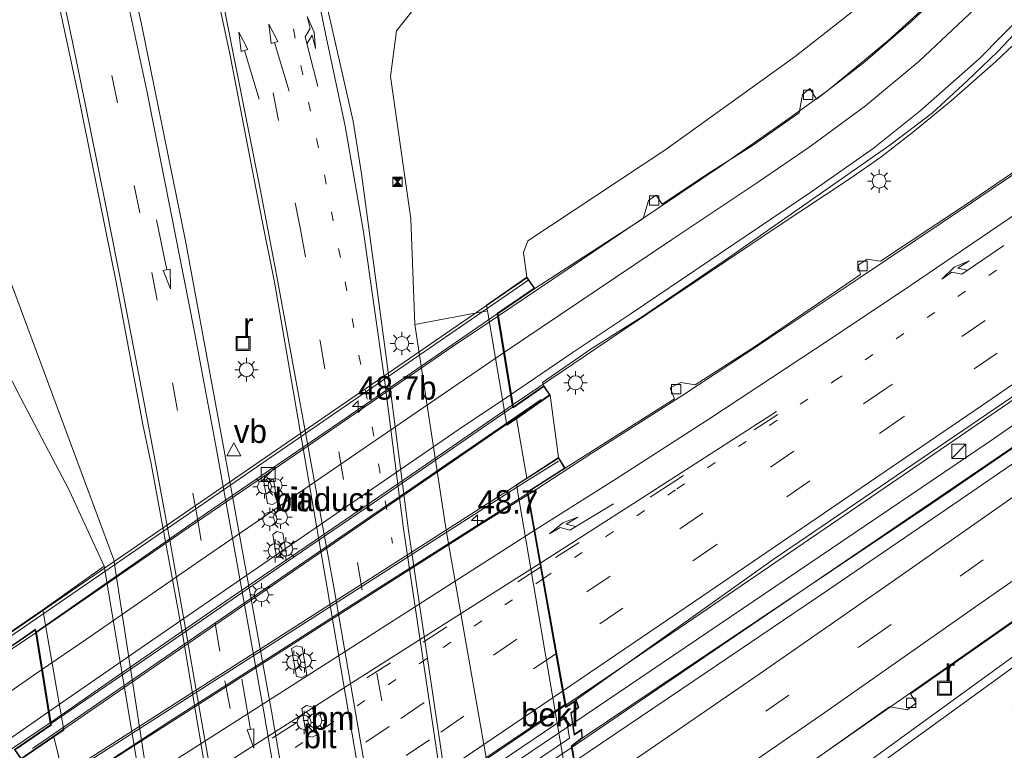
# Model space of a CAD drawing. Header units: millimetres. Extents: x 82463 to 85160, y 450000 to 452470.
# Tile 60 of 98: x 83837 to 83943, y 451161 to 451239. Entities that reach past the tile are written whole.
import ezdxf
from ezdxf.enums import TextEntityAlignment as Align

# ---------------------------------------------------------------- set-up
doc = ezdxf.new("R2010")
doc.units = ezdxf.units.MM
doc.linetypes.add('13strp', pattern=[4, 1, -3])
doc.linetypes.add('39strp', pattern=[12, 3, -9])
for name, color, linetype, lineweight in [('af-b1-rasterhekwerk', 8, 'hekwerk', 18), ('as-b1-kilometr', 13, 'Continuous', 18), ('gr-b1-geleiderail', 213, 'geleiderail', 18), ('gr-bs-geleiderail', 213, 'geleiderail', 18), ('gw-bs-kruinlijn', 93, 'Continuous', 18), ('gw-bs-teenlijn', 93, 'Continuous', 18), ('kw-b6-viaduct', 173, 'Continuous', 18), ('mk-b1-13streep 0.45', 8, '13strp', 18), ('mk-b1-39streep 0.15', 8, '39strp', 18), ('mk-b1-streep 0.15', 8, 'Continuous', 18), ('mk-b5-verdrijfstrp', 8, 'Continuous', 18), ('mk-bs-13streep 0.45', 8, '13strp', 18), ('mk-bs-39streep 0.15', 8, '39strp', 18), ('mk-bs-pijlrd750', 8, 'Continuous', 18), ('mk-bs-pijlre750', 8, 'Continuous', 18), ('mk-bs-streep 0.15', 8, 'Continuous', 18), ('og-b1-terreinafscheiding', 253, 'Continuous', 18), ('og-b5-bekleding', 253, 'Continuous', 18), ('og-b6-inrichtingselement', 253, 'Continuous', 18), ('og-bs-inrichtingselement', 253, 'Continuous', 18), ('og-bs-maaiveld', 253, 'Continuous', 18), ('og-bs-terreinafscheiding', 253, 'Continuous', 18), ('vh-b6-verh_soort', 8, 'Continuous', 18), ('wh-bs-duiker', 8, 'duiker', 18), ('wh-bs-kolk', 8, 'Continuous', 18), ('wh-bs-put', 8, 'Continuous', 18), ('wm-b1-lichtmast', 8, 'Continuous', 18), ('wm-b1-lijnverlich', 8, 'lijnverlich', 18), ('wm-bs-lichtmast', 8, 'Continuous', 18), ('wm-bs-lijnverlich', 8, 'lijnverlich', 18), ('wm-bs-verkeersbord', 8, 'Continuous', 18)]:
    doc.layers.add(name, color=color, linetype=linetype, lineweight=lineweight)
doc.layers.add('og-b1-voegovergang', color=10, linetype='Continuous')
doc.styles.add('rtw_iso', font='iso-rtw.shx')
doc.linetypes.add('duiker', pattern='A,0,-2,[15,RTW.shx,S=1,R=0,X=0,Y=0],-2', length=4)
doc.linetypes.add('geleiderail', pattern='A,2,-1,[175,RTW.shx,S=0.5,R=0,X=0,Y=0],-1', length=4)
doc.linetypes.add('hekwerk', pattern='A,7,-1.5,[1,RTW.shx,S=0.75,R=0,X=0,Y=0],-1.5', length=10)
doc.linetypes.add('lijnverlich', pattern='A,0,-5,[22,RTW.shx,S=1,R=0,X=-0.625,Y=0],2.5,-0.5,[3,RTW.shx,S=0.5,R=0,X=0,Y=0],-0.5,2.5,[22,RTW.shx,S=1,R=180,X=0.625,Y=0],-5', length=16)

# ---------------------------------------------------------------- blocks, each defined once
blk = doc.blocks.new('kolk')
blk.add_lwpolyline([(-0.5, -0.5), (0.5, -0.5), (0.5, 0.5), (-0.5, 0.5)], close=True)
blk = doc.blocks.new('put')
for p, q in [((0.75, 0.75), (-0.75, 0.75)), ((-0.75, 0.75), (-0.75, -0.75)), ((0.75, -0.75), (0.75, 0.75)), ((-0.75, -0.75), (0.75, -0.75))]:
    blk.add_line(p, q)
blk.add_lwpolyline([(-0.625, 0.625), (0.625, 0.625), (0.625, -0.625), (-0.625, -0.625)], close=True)
blk = doc.blocks.new('dtbattr')
at = {"style": 'rtw_iso'}
blk.add_attdef('TAG', (0.59, 0.87), '', height=2.5, dxfattribs=at)
blk = doc.blocks.new('verkeersbord')
for p, q in [((0, 0.75), (-0.75, -0.625)), ((0.75, -0.625), (0, 0.75)), ((-0.75, -0.625), (0.75, -0.625))]:
    blk.add_line(p, q)
blk = doc.blocks.new('camera')
h = blk.add_hatch(color=256)
h.paths.add_polyline_path([(0.5, 0.5), (-0.5, 0.5), (0, 0)])
h.paths.add_polyline_path([(0, 0), (-0.5, -0.5), (0.5, -0.5)])
for p, q in [((-0.5, 0.5), (0.5, -0.5)), ((0.5, 0.5), (-0.5, -0.5))]:
    blk.add_line(p, q)
blk.add_lwpolyline([(-0.5, 0.5), (0.5, 0.5), (0.5, -0.5), (-0.5, -0.5)], close=True)
blk = doc.blocks.new('dtbattr-r')
at = {"style": 'rtw_iso'}
blk.add_attdef('TAG', text='', height=2.5, dxfattribs=at).set_placement((0, 0), align=Align.MIDDLE_CENTER)
blk = doc.blocks.new('pijlr')
for p, q in [((0, 0, 0.1), (5.45, 0, 0.1)), ((5.45, -0.75, 0.1), (4.7, 0, 0.1)), ((6.2, -0.75, 0.1), (5.45, 0, 0.1)), ((4, -0.75, 0.1), (5.45, -0.75, 0.1)), ((5.7, -1.05, 0.1), (4, -0.75, 0.1)), ((7.5, -0.75, 0.1), (5.7, -1.05, 0.1)), ((7.5, -0.75, 0.1), (6.2, -0.75, 0.1))]:
    blk.add_line(p, q)
blk = doc.blocks.new('pijl')
for p, q in [((0, 0, 0.1), (5.45, 0, 0.1)), ((7.5, 0, 0.1), (5.45, 0.375, 0.1)), ((5.45, 0.375, 0.1), (5.45, -0.375, 0.1)), ((5.45, -0.375, 0.1), (7.5, 0, 0.1))]:
    blk.add_line(p, q)
blk = doc.blocks.new('dtbattr-l')
at = {"style": 'rtw_iso'}
blk.add_attdef('TAG', (0, 0), '', height=2.5, dxfattribs=at)
blk = doc.blocks.new('kast')
blk.add_line((-0.75, -0.75), (0.75, 0.75))
blk.add_lwpolyline([(-0.75, 0.75), (0.75, 0.75), (0.75, -0.75), (-0.75, -0.75)], close=True)
blk = doc.blocks.new('lantaarnpaal')
for p, q in [((0, 0.75), (0, 1.25)), ((-0.75, 0), (-1.25, 0)), ((-0.88, 0.88), (-0.53, 0.53)), ((0.53, 0.53), (0.88, 0.88)), ((0.75, 0), (1.25, 0)), ((-0.53, -0.53), (-0.88, -0.88)), ((0, -0.75), (0, -1.25)), ((0.53, -0.53), (0.88, -0.88))]:
    blk.add_line(p, q)
blk.add_circle((0, 0), 0.75)
blk = doc.blocks.new('hecto')
for p, q in [((0, 0.625), (-0.625, 0)), ((0, -0.625), (0, 0.625)), ((-0.625, 0), (0.625, 0)), ((0.625, 0), (0, -0.625))]:
    blk.add_line(p, q)

msp = doc.modelspace()

# ---------------------------------------------------------------- linework, layer by layer
at = {"layer": 'af-b1-rasterhekwerk'}
for points in [[(83835.14, 451172.509, 3.056), (83891.816, 451211.423, 3.15)], [(83893.12, 451198.64, 3.962), (83890.521, 451196.885, 3.398), (83879.984, 451189.628, 3.379), (83857.091, 451173.95, 3.319), (83838.745, 451161.358, 3.705)], [(83894.98, 451192.059, 3.509), (83891.39, 451189.81, 2.974), (83842.312, 451158.421, 3.077), (83841.885, 451158.198, 3.64), (83838.555, 451156.112, 3.64)]]:
    msp.add_polyline3d(points, dxfattribs=at)
at = {"layer": 'gr-b1-geleiderail'}
for points in [[(83839.096, 451173.701, 3.589), (83855.386, 451184.932, 3.435), (83862.88, 451190.04, 3.449), (83883.616, 451204.276, 3.822), (83888.559, 451207.587, 3.831)], [(83890.121, 451198.103, 4.097), (83879.843, 451191.036, 4.022), (83868.893, 451183.549, 3.999), (83859.865, 451177.434, 3.943), (83847.335, 451168.772, 3.882), (83840.641, 451164.109, 3.827)], [(83842.078, 451156.811, 3.705), (83869.759, 451174.547, 3.636), (83886.624, 451185.306, 3.542), (83891.769, 451188.501, 3.528)], [(83895.78, 451165.999, 4.069), (83881.912, 451156.584, 4.069), (83846.12, 451132.417, 4.278)], [(83846.879, 451127.902, 4.418), (83885.002, 451153.749, 4.176), (83896.438, 451161.482, 4.157)]]:
    msp.add_polyline3d(points, dxfattribs=at)
at = {"layer": 'gr-bs-geleiderail'}
for points in [[(83891.769, 451188.501, 3.528), (83898.553, 451192.912, 3.477), (83908.249, 451199.116, 3.398), (83916.627, 451204.628, 3.37), (83927.11, 451211.627, 3.328), (83939.002, 451219.598, 3.342), (83950.05, 451227.093, 3.389), (83958.655, 451232.968, 3.454), (83967.796, 451239.241, 3.468), (83976.148, 451245.075, 3.538), (83985.996, 451251.837, 3.566), (83993.116, 451256.888, 3.467)], [(83888.559, 451207.587, 3.831), (83903.349, 451217.564, 3.968), (83912.471, 451223.689, 3.878), (83919.465, 451228.566, 3.766), (83923.773, 451231.667, 3.649), (83930.177, 451236.973, 3.555), (83935.223, 451241.6, 3.384), (83940.248, 451246.698, 3.339)], [(84007.34, 451242.66, 4.061), (83991.113, 451231.378, 4.031), (83969.137, 451216.178, 3.901), (83947.185, 451201.07, 3.901), (83927.74, 451187.798, 3.91), (83909.436, 451175.262, 3.955), (83900.269, 451169.062, 4.045), (83895.78, 451165.999, 4.069)], [(83890.121, 451198.103, 4.097), (83901.773, 451205.973, 3.957), (83918.364, 451217.092, 3.948), (83926.059, 451222.214, 3.892), (83929.413, 451224.547, 3.827), (83932.811, 451227.175, 3.743), (83936.961, 451230.585, 3.542), (83941.73, 451234.77, 3.23), (83947.597, 451240.342, 2.839)], [(83896.438, 451161.482, 4.157), (83950.694, 451198.449, 3.995), (83972.461, 451213.425, 3.995), (83996.448, 451229.997, 4.085), (84010.303, 451239.697, 4.154)], [(83986.083, 451204.399, 3.065), (83976.303, 451197.86, 3.582), (83964.406, 451189.568, 3.564), (83931.175, 451166.297, 3.739), (83913.992, 451154.328, 3.762), (83899.374, 451144.225, 3.766)], [(83839.096, 451173.701, 3.589), (83827.372, 451165.892, 3.564), (83818.75, 451159.849, 3.487), (83796.259, 451143.806, 3.439)], [(83840.641, 451164.109, 3.827), (83836.699, 451161.419, 3.851), (83831.229, 451157.768, 3.856), (83821.691, 451150.932, 3.694), (83815.266, 451146.072, 3.312), (83808.895, 451141.157, 2.97)]]:
    msp.add_polyline3d(points, dxfattribs=at)
at = {"layer": 'gw-bs-kruinlijn'}
for points in [[(83891.599, 451211.74, 3.218), (83891.247, 451214.348, 2.903), (83891.69, 451215.59, 2.916), (83906.355, 451225.311, 2.912), (83920.263, 451235.296, 2.723), (83932.537, 451244.974, 2.489), (83938.824, 451252.365, 2.372), (83941.805, 451257.516, 2.202), (83947.75, 451267.943, 1.842), (83952.827, 451283.633, 1.509), (83954.339, 451295.661, 1.101)], [(83894.973, 451192.453, 2.925), (83894.095, 451199.12, 3.37)]]:
    msp.add_polyline3d(points, dxfattribs=at)
at = {"layer": 'gw-bs-teenlijn'}
for points in [[(83886.076, 451244.446, -2.625), (83881.628, 451242.406, -2.518), (83880.246, 451241.371, -2.272), (83877.668, 451238.061, -2.182), (83877.029, 451233.171, -2.24), (83879.182, 451217.976, -2.425), (83879.62, 451206.659, -2.729), (83882.972, 451184.67, -3.203), (83895.163, 451115.403, -3.408), (83903.364, 451092.685, -3.617), (83904.618, 451090.539, -3.575), (83906.154, 451089.893, -3.561), (83909.197, 451090.394, -3.566), (83916.289, 451093.468, -3.45), (83925.33, 451098.21, -3.398), (83936.958, 451106.188, -3.333), (83947.235, 451112.144, -3.333), (83951.441, 451112.647, -3.347), (83953.545, 451110.662, -3.394), (83955.829, 451107.168, -3.468), (83956.446, 451101.56, -3.548), (83955.784, 451094.436, -3.72), (83956.01, 451075.714, -3.771), (83954.824, 451046.618, -3.776)], [(83865.344, 451066.924, -3.4), (83864.261, 451075.875, -3.437), (83863.848, 451077.964, -3.562), (83861.979, 451087.757, -3.59), (83846.428, 451180.836, -3.438), (83842.675, 451188.956, -3.279), (83837.5, 451198.792, -3.153), (83832.131, 451209.255, -3.189), (83828.576, 451212.903, -3.211), (83824.256, 451214.103, -3.261), (83817.315, 451212.834, -3.396), (83808.492, 451209.014, -3.427), (83788.311, 451195.414, -3.405), (83768.703, 451182.259, -3.349), (83752.721, 451169.966, -3.349)]]:
    msp.add_polyline3d(points, dxfattribs=at)
at = {"layer": 'kw-b6-viaduct'}
msp.add_polyline3d([(83888.463, 451207.862, 3.218), (83890.125, 451197.767, 3.218), (83893.41, 451200.027, 3.37), (83894.025, 451199.133, 3.37), (83837.554, 451160.268, 3.343), (83836.898, 451161.221, 3.213), (83840.731, 451163.86, 2.948), (83839.085, 451174.087, 2.939), (83835.71, 451171.769, 2.939), (83835.001, 451172.801, 2.961), (83891.586, 451211.67, 3.218), (83892.361, 451210.541, 3.218)], close=True, dxfattribs=at)
msp.add_polyline3d([(83838.374, 451156.161, 3.164), (83894.958, 451192.384, 2.925), (83895.634, 451191.328, 2.858), (83891.667, 451188.789, 2.799), (83895.774, 451165.746, 3.308), (83896.854, 451166.484, 3.393), (83897.09, 451165.741, 3.393), (83896.291, 451165.15, 3.42), (83896.64, 451162.791, 3.42), (83897.423, 451163.318, 3.42), (83897.47, 451162.487, 3.438), (83896.362, 451161.632, 3.451), (83899.323, 451143.892, 3.159)], dxfattribs=at)
at = {"layer": 'mk-b1-13streep 0.45'}
for p, q in [((83893.37, 451179.52, 2.935), (83880.904, 451170.957, 3.091)), ((83880.904, 451170.957, 3.091), (83854.465, 451153.096, 3.24))]:
    msp.add_line(p, q, dxfattribs=at)
at = {"layer": 'mk-b1-39streep 0.15'}
for p, q in [((83878.131, 451164.567, 3.109), (83894.094, 451175.455, 3.03)), ((83894.79, 451171.552, 3.121), (83881.177, 451162.278, 3.156)), ((83844.552, 451141.882, 3.331), (83878.131, 451164.567, 3.109)), ((83881.177, 451162.278, 3.156), (83861.58, 451149.021, 3.295))]:
    msp.add_line(p, q, dxfattribs=at)
msp.add_polyline3d([(83893.144, 451180.789, 2.905), (83877.032, 451170.514, 3.021), (83843.356, 451149.097, 3.173)], dxfattribs=at)
at = {"layer": 'mk-b1-streep 0.15'}
for points in [[(83889.198, 451203.704, 3.053), (83879.285, 451196.948, 3.188), (83866.958, 451188.504, 3.1), (83856.665, 451181.433, 3.063), (83844.511, 451173.042, 2.974), (83839.729, 451169.771, 2.96)], [(83840.453, 451165.275, 3.063), (83850.833, 451172.432, 3.058), (83884.366, 451195.462, 3.156), (83889.937, 451199.222, 3.226)], [(83892.451, 451184.675, 2.814), (83868.1, 451169.102, 2.862), (83852.633, 451159.262, 2.946), (83842.714, 451152.973, 3.088)], [(83843.286, 451149.525, 3.163), (83857.387, 451158.458, 3.044), (83873.28, 451168.607, 3.011), (83893.07, 451181.203, 2.896)], [(83845.881, 451133.857, 3.506), (83856.536, 451141.157, 3.477), (83888, 451162.46, 3.305), (83895.502, 451167.561, 3.214)]]:
    msp.add_polyline3d(points, dxfattribs=at)
at = {"layer": 'mk-b5-verdrijfstrp'}
msp.add_polyline3d([(83903.098, 451160.126, 3.24), (83897.363, 451156.221, 3.236), (83896.734, 451159.979, 3.334), (83909.449, 451168.571, 3.235), (83923.86, 451178.36, 3.216), (83937.899, 451187.937, 3.17), (83965.83, 451207.091, 3.146), (83979.818, 451216.775, 3.226), (83994.248, 451226.739, 3.226), (84006.93, 451235.533, 3.263), (84011.27, 451238.66, 3.219), (84012.539, 451237.391, 3.232), (84001.293, 451229.232, 3.263), (83987.942, 451219.653, 3.24), (83973.357, 451209.224, 3.146), (83959.513, 451199.414, 3.063), (83946.846, 451190.515, 3.081), (83930.669, 451179.194, 3.123), (83916.422, 451169.28, 3.132)], close=True, dxfattribs=at)
at = {"layer": 'mk-bs-13streep 0.45'}
for p, q in [((83865.02, 451246.085, -2.186), (83868.253, 451230.439, -2.227)), ((83868.253, 451230.439, -2.227), (83869.952, 451222.649, -2.318)), ((83869.952, 451222.649, -2.318), (83872.16, 451211.243, -2.388)), ((83924.456, 451200.631, 2.83), (83945.116, 451214.734, 2.778)), ((83872.16, 451211.243, -2.388), (83874.356, 451199.655, -2.579)), ((83907.614, 451189.088, 2.867), (83924.456, 451200.631, 2.83)), ((83874.356, 451199.655, -2.579), (83877.237, 451183.292, -2.695)), ((83893.37, 451179.52, 2.935), (83907.614, 451189.088, 2.867))]:
    msp.add_line(p, q, dxfattribs=at)
at = {"layer": 'mk-bs-39streep 0.15'}
for p, q in [((83844.832, 451245.046, -2.332), (83851.512, 451212.226, -2.644)), ((83862.096, 451243.185, -2.096), (83867.397, 451216.836, -2.416)), ((83867.397, 451216.836, -2.416), (83869.502, 451204.878, -2.559)), ((83950.481, 451213.867, 2.927), (83930.043, 451199.867, 2.89)), ((83851.512, 451212.226, -2.644), (83856.291, 451186.548, -2.765)), ((83951.799, 451210.369, 2.913), (83931.756, 451196.72, 2.965)), ((83869.502, 451204.878, -2.559), (83873.475, 451181.22, -2.6)), ((83930.043, 451199.867, 2.89), (83910.419, 451186.514, 3.011)), ((83931.756, 451196.72, 2.965), (83911.802, 451183.083, 3.058)), ((83950.208, 451188.381, 2.979), (83929.475, 451173.864, 3.021)), ((83856.291, 451186.548, -2.765), (83859.321, 451168.583, -2.816)), ((83910.419, 451186.514, 3.011), (83894.094, 451175.455, 3.03)), ((83911.802, 451183.083, 3.058), (83894.79, 451171.552, 3.121)), ((83873.475, 451181.22, -2.6), (83886.989, 451104.737, -3.054)), ((83929.475, 451173.864, 3.021), (83910.099, 451160.466, 3.114)), ((83859.321, 451168.583, -2.816), (83862.379, 451152.184, -3.157)), ((83924.054, 451151.34, 2.844), (83945.706, 451167.041, 2.656))]:
    msp.add_line(p, q, dxfattribs=at)
msp.add_polyline3d([(83918.426, 451197.042, 2.82), (83907.305, 451189.842, 2.853), (83893.144, 451180.789, 2.905)], dxfattribs=at)
at = {"layer": 'mk-bs-streep 0.15'}
for points in [[(83810.92, 451382.732, -0.841), (83819.391, 451356.776, -1.071), (83823.472, 451342.84, -1.112), (83827.128, 451330.181, -1.265), (83831.059, 451316.186, -1.35), (83834.375, 451303.432, -1.485), (83838.917, 451285.447, -1.863), (83843.011, 451268.15, -2.078), (83847.34, 451248.626, -2.285), (83850.973, 451231.631, -2.353), (83853.589, 451218.543, -2.51), (83855.983, 451206.245, -2.591), (83858.365, 451193.692, -2.72), (83863.471, 451165.267, -2.888), (83869.247, 451131.459, -3.086), (83873.041, 451108, -3.11)], [(83889.807, 451065.521, -2.69), (83887.403, 451080.613, -2.867), (83885.351, 451092.64, -3.185), (83879.676, 451128.105, -3.107), (83870.944, 451178.593, -2.894), (83864.987, 451211.241, -2.391), (83863.101, 451221.18, -2.209), (83859.335, 451239.991, -1.997), (83854.537, 451261.961, -1.777), (83849.888, 451282.048, -1.485), (83844.598, 451303.755, -1.274), (83839.261, 451323.587, -1.017), (83832.671, 451346.885, -0.761)], [(83922.022, 450906.49, -0.263), (83915.172, 450949.348, -0.93), (83908.697, 450990.047, -1.6), (83906.706, 451002.413, -1.773), (83904.642, 451015.443, -2.015), (83902.802, 451026.87, -2.173), (83900.868, 451039.227, -2.43), (83895.449, 451072.992, -2.942), (83893.006, 451088.561, -3.072), (83890.289, 451105.459, -3.128), (83878.411, 451184.825, -2.7), (83876.343, 451201.054, -2.513), (83874.138, 451216.562, -2.364), (83872.173, 451227.871, -2.262), (83870.144, 451237.423, -2.218), (83868.285, 451246.483, -2.092), (83864.652, 451262.702, -1.921), (83860.508, 451280.832, -1.759), (83856.395, 451298.098, -1.44), (83852.704, 451312.985, -1.283), (83849.139, 451327.801, -1.107), (83846.227, 451340.132, -1.08)], [(83889.198, 451203.704, 3.053), (83907.069, 451215.72, 3.091), (83916.235, 451221.844, 2.951), (83921.894, 451225.698, 2.89), (83927.79, 451230.029, 2.858), (83933.515, 451234.82, 2.802), (83939.429, 451240.373, 2.732), (83943.299, 451244.522, 2.69), (83947.531, 451249.822, 2.629), (83951.853, 451256.449, 2.494), (83954.994, 451262.26, 2.373), (83958.212, 451269.714, 2.205), (83959.969, 451275.051, 2.089), (83961.873, 451283.591, 1.907), (83962.399, 451287.601, 1.662)], [(83889.937, 451199.222, 3.226), (83896.432, 451203.654, 3.282), (83902.726, 451207.841, 3.226), (83921.937, 451220.797, 3.137), (83928.594, 451225.469, 3.095), (83933.588, 451229.451, 2.927), (83939.935, 451235.059, 2.839), (83944.735, 451239.943, 2.778), (83949.132, 451245.079, 2.746), (83953.348, 451250.968, 2.662), (83957.17, 451257.443, 2.555), (83960.538, 451264.333, 2.434), (83963.157, 451271.612, 2.261), (83965.23, 451279.19, 2.14), (83965.61, 451281.162, 2.089), (83965.985, 451284.015, 1.946)], [(83892.451, 451184.675, 2.814), (83901.261, 451190.23, 2.788), (83911.151, 451196.61, 2.778), (83922.448, 451204.048, 2.709), (83931.715, 451210.244, 2.643), (83943.046, 451217.939, 2.657), (83952.453, 451224.388, 2.662), (83963.011, 451231.682, 2.755), (83972.192, 451238.077, 2.839), (83981.458, 451244.494, 2.872), (83992.496, 451252.18, 2.923), (83995.691, 451254.428, 2.844)], [(83841.195, 451245.468, -2.587), (83843.065, 451236.688, -2.688), (83844.888, 451227.843, -2.786), (83846.661, 451219.002, -2.856), (83848.407, 451210.143, -2.93), (83850.121, 451201.284, -2.983), (83851.794, 451192.444, -3.016), (83853.417, 451183.625, -3.065), (83854.986, 451174.773, -3.142), (83856.526, 451165.953, -3.22), (83858.091, 451157.087, -3.267), (83859.626, 451148.233, -3.31), (83861.119, 451139.433, -3.331), (83862.538, 451130.984, -3.334), (83866.94, 451103.733, -3.318), (83868.53, 451093.801, -3.302), (83869.682, 451086.529, -3.299), (83871.189, 451077.082, -3.232), (83873.206, 451064.259, -3.065)], [(83895.502, 451167.561, 3.214), (83909.529, 451177.066, 3.086), (83924.975, 451187.591, 3.063), (83940.174, 451197.973, 3.053), (83953.566, 451207.151, 3.077), (83966.625, 451216.197, 3.137), (83994.482, 451235.435, 3.156), (84006.277, 451243.723, 3.251)], [(83898.661, 451148.166, 3.027), (83908.989, 451155.238, 3.025), (83923.448, 451165.212, 2.969), (83939.457, 451176.418, 2.913), (83953.21, 451186.006, 2.886), (83966.788, 451195.599, 2.876), (83978.031, 451203.586, 2.946), (83989.873, 451212.063, 3.016), (84004.157, 451222.238, 3.077), (84016.179, 451230.922, 3.091), (84017.84, 451232.16, 2.985)], [(83900.39, 451138.973, 3.174), (83913.131, 451148.002, 2.925), (83927.768, 451158.585, 2.898), (83942.649, 451169.375, 2.79), (83957.556, 451180.344, 2.804), (83974.009, 451192.844, 2.804), (83989.924, 451204.833, 2.907), (84006.332, 451217.334, 2.912), (84021.193, 451228.807, 3.018)], [(83893.07, 451181.203, 2.896), (83903.001, 451187.529, 2.867), (83918.286, 451197.38, 2.774)], [(83688.725, 451060.744, 5.06), (83706.14, 451073.678, 4.241), (83714.818, 451080.148, 4.045), (83744.857, 451102.212, 3.384), (83754.161, 451108.979, 3.151), (83765.036, 451116.925, 3.025), (83775.56, 451124.465, 2.797), (83790.804, 451135.339, 2.634), (83799.725, 451141.692, 2.657), (83809.79, 451148.827, 2.634), (83819.488, 451155.675, 2.699), (83828.353, 451161.882, 2.811), (83839.729, 451169.771, 2.96)], [(83716.497, 451076.289, 4.285), (83725.652, 451083.099, 3.817), (83748.639, 451099.998, 3.365), (83761.841, 451109.6, 3.194), (83778.894, 451121.821, 2.858), (83801.825, 451138.122, 2.839), (83822.3, 451152.608, 2.831), (83840.453, 451165.275, 3.063)]]:
    msp.add_polyline3d(points, dxfattribs=at)
at = {"layer": 'og-b1-terreinafscheiding'}
for points in [[(83888.418, 451207.823, 3.218), (83872.279, 451196.69, 3.025), (83857.343, 451186.494, 2.974), (83839.177, 451173.83, 2.853)], [(83890.063, 451197.837, 3.218), (83888.418, 451207.823, 3.218)], [(83840.755, 451164.03, 3.132), (83852.904, 451172.337, 3.077), (83866.725, 451181.827, 3.03), (83876.103, 451188.2, 3.1), (83890.063, 451197.837, 3.218)], [(83891.652, 451188.589, 2.723), (83871.879, 451176.05, 2.825), (83853.422, 451164.263, 2.872), (83842.165, 451156.905, 3.002)], [(83895.666, 451166.069, 3.249), (83891.652, 451188.589, 2.723)], [(83840.755, 451164.03, 3.132), (83839.177, 451173.83, 2.853)], [(83846.182, 451132.656, 3.533), (83895.666, 451166.069, 3.249)]]:
    msp.add_polyline3d(points, dxfattribs=at)
at = {"layer": 'og-b1-voegovergang'}
for points in [[(83890.125, 451197.767, 3.218), (83888.463, 451207.862, 3.218)], [(83895.774, 451165.746, 3.308), (83891.667, 451188.789, 2.799)], [(83840.731, 451163.86, 2.948), (83839.085, 451174.087, 2.939)], [(83899.323, 451143.892, 3.159), (83896.362, 451161.632, 3.451)]]:
    msp.add_polyline3d(points, dxfattribs=at)
at = {"layer": 'og-b5-bekleding'}
for points in [[(83887.377, 451208.132, 1.084), (83889.444, 451195.902, 1.111), (83890.483, 451196.601, 1.257), (83891.606, 451190.247, 1.069), (83890.495, 451189.52, 0.994), (83902.328, 451120.19, 0.915), (83895.163, 451115.403, -3.408), (83882.972, 451184.67, -3.203), (83879.62, 451206.659, -2.729)], [(83846.428, 451180.836, -3.438), (83861.979, 451087.757, -3.59), (83855.083, 451086.743, 0.966), (83842.82, 451159.038, 0.99), (83842.024, 451158.551, 1.577), (83841.043, 451162.581, 1.391), (83842.108, 451163.305, 0.976), (83839.863, 451176.171, 0.976)]]:
    msp.add_polyline3d(points, close=True, dxfattribs=at)
at = {"layer": 'og-b6-inrichtingselement'}
msp.add_polyline3d([(83896.134, 451162.462, 3.424), (83846.789, 451129.136, 3.555), (83846.4, 451131.288, 3.712), (83895.813, 451164.712, 3.424)], close=True, dxfattribs=at)
at = {"layer": 'og-bs-maaiveld'}
for points in [[(83888.517, 451207.839, 3.218), (83892.431, 451210.528, 3.218), (83891.599, 451211.74, 3.218), (83887.277, 451208.721, 1.083), (83887.377, 451208.132, 1.084), (83889.444, 451195.902, 1.111), (83890.483, 451196.601, 1.257), (83894.095, 451199.12, 3.37), (83893.423, 451200.097, 3.37), (83890.162, 451197.853, 3.218)], [(83891.75, 451188.607, 2.723), (83891.722, 451188.765, 2.799), (83895.703, 451191.313, 2.858), (83894.973, 451192.453, 2.925), (83891.606, 451190.247, 1.069), (83890.495, 451189.52, 0.994), (83902.328, 451120.19, 0.915), (83907.096, 451123.468, 2.921), (83906.316, 451124.565, 2.921), (83903.1, 451122.281, 2.957), (83903.057, 451122.543, 2.723)], [(83863.94, 451190.247, -3.033), (83863.466, 451189.912, -3.033), (83863.864, 451187.528, -3.033), (83864.421, 451187.422, -3.033), (83864.907, 451187.697, -3.033), (83864.527, 451190.084, -3.034), (83863.94, 451190.247, -3.033)], [(83864.881, 451184.535, -3.032), (83864.43, 451184.21, -3.033), (83864.84, 451181.833, -3.033), (83865.399, 451181.723, -3.033), (83865.892, 451181.998, -3.033), (83865.503, 451184.378, -3.033), (83864.881, 451184.535, -3.032)], [(83840.656, 451164.014, 3.132), (83840.677, 451163.883, 2.948), (83836.828, 451161.234, 3.213), (83837.541, 451160.198, 2.755), (83841.043, 451162.581, 1.391), (83842.108, 451163.305, 0.976), (83839.863, 451176.171, 0.976), (83834.931, 451172.814, 2.961), (83835.697, 451171.699, 2.939), (83839.048, 451174.001, 2.939), (83839.078, 451173.814, 2.853)], [(83866.961, 451172.334, -3.033), (83866.447, 451172.019, -3.033), (83866.953, 451169.06, -3.033), (83867.525, 451168.925, -3.032), (83868.075, 451169.224, -3.033), (83867.576, 451172.18, -3.033), (83866.961, 451172.334, -3.033)], [(83868.056, 451165.933, -3.032), (83867.544, 451165.633, -3.032), (83868.055, 451162.685, -3.033), (83868.631, 451162.55, -3.033), (83869.185, 451162.823, -3.033), (83868.676, 451165.779, -3.033), (83868.056, 451165.933, -3.032)], [(83896.491, 451161.164, 3.365), (83896.416, 451161.611, 3.451), (83897.521, 451162.463, 3.438), (83897.468, 451163.408, 3.42), (83896.678, 451162.877, 3.42), (83896.345, 451165.128, 3.42), (83897.148, 451165.722, 3.393), (83896.881, 451166.563, 3.393), (83895.81, 451165.831, 3.308), (83895.764, 451166.087, 3.249)]]:
    msp.add_polyline3d(points, dxfattribs=at)
at = {"layer": 'og-bs-terreinafscheiding'}
for points in [[(83778.075, 451453.078, -0.199), (83786.514, 451431.662, -0.374), (83791.486, 451418.185, -0.518), (83796.246, 451404.872, -0.752), (83803.33, 451384.053, -0.972), (83811.223, 451359.306, -1.224), (83819.119, 451332.268, -1.53), (83827.272, 451302.646, -1.881), (83833.046, 451279.454, -2.083), (83838.658, 451254.533, -2.456), (83843.549, 451231.621, -2.636), (83847.726, 451211.014, -2.829), (83850.558, 451195.975, -2.951), (83851.447, 451191.778, -2.964), (83854.767, 451173.62, -3.101), (83863.48, 451121.809, -3.302), (83865.749, 451106.469, -3.326)], [(83828.487, 451359.08, -0.797), (83834.214, 451339.833, -0.838), (83839.143, 451322.148, -1.076), (83844.367, 451302.746, -1.256), (83850.036, 451279.684, -1.606), (83855.34, 451256.604, -1.849), (83859.896, 451235.399, -2.011), (83863.307, 451217.739, -2.272), (83864.622, 451211.194, -2.404), (83870.242, 451178.517, -2.904), (83878.8, 451128.449, -3.118), (83884.628, 451092.039, -3.168), (83886.981, 451079.682, -2.835), (83889.015, 451066.971, -2.723)], [(83881.117, 451063.117, -2.939), (83875.896, 451095.092, -3.127), (83873.504, 451110.263, -3.105), (83870.244, 451130.938, -3.074), (83864.307, 451165.329, -2.877), (83859.178, 451193.583, -2.713), (83855.112, 451215.59, -2.609), (83850.385, 451238.764, -2.344), (83844.479, 451265.407, -2.02), (83839, 451288.832, -1.813), (83833.388, 451310.739, -1.597), (83827.893, 451331.09, -1.341), (83821.871, 451351.252, -1.143)], [(83895.916, 451073.526, -3.035), (83891.348, 451101.254, -3.17), (83890.048, 451109.75, -3.259), (83878.928, 451184.645, -2.723), (83876.558, 451203.223, -2.541), (83873.927, 451222.761, -2.448), (83873.014, 451228.405, -2.344), (83869.509, 451243.917, -2.186), (83865.799, 451261.061, -1.993), (83861.796, 451278.624, -1.917), (83856.955, 451298.118, -1.566), (83853.28, 451314.547, -1.408), (83850.721, 451327.641, -1.26), (83848.431, 451339.922, -1.197), (83847.672, 451347.511, -1.184)], [(83966.549, 451283.451, 1.991), (83965.82, 451279.947, 2.15), (83964.61, 451275.125, 2.243), (83963.298, 451270.541, 2.336), (83961.684, 451266.132, 2.415), (83959.781, 451261.78, 2.564), (83957.585, 451257.586, 2.653), (83955.378, 451253.617, 2.755), (83953.09, 451249.899, 2.811), (83950.329, 451245.673, 2.844), (83947.512, 451241.875, 2.788), (83944.372, 451238.413, 2.839), (83941.893, 451235.802, 2.89), (83938.617, 451232.689, 2.9), (83934.945, 451229.292, 2.979), (83930.382, 451225.826, 2.988), (83912.797, 451213.543, 3.184), (83903.855, 451207.436, 3.221), (83898.475, 451204.082, 3.23), (83893.26, 451200.455, 3.314), (83893.423, 451200.097, 3.37)], [(83895.703, 451191.313, 2.858), (83907.384, 451198.726, 2.718), (83906.918, 451199.889, 2.671), (83908.066, 451200.46, 2.657), (83909.596, 451200.205, 2.685), (83915.929, 451204.278, 2.699), (83927.25, 451212.002, 2.685), (83927.025, 451212.999, 2.671), (83927.977, 451213.642, 2.671), (83929.385, 451213.441, 2.671), (83938.497, 451219.469, 2.755), (83949.221, 451226.759, 2.713), (83948.777, 451227.784, 2.699), (83949.804, 451228.498, 2.736), (83951.388, 451228.218, 2.806), (83961.551, 451235.18, 2.909), (83972.291, 451242.629, 2.858), (83971.915, 451243.307, 2.858), (83972.7, 451243.748, 2.867), (83973.841, 451243.693, 2.867), (83984.422, 451250.99, 2.937), (83993.022, 451256.978, 2.789)], [(83896.881, 451166.563, 3.393), (83917.908, 451181.536, 2.768), (83943.437, 451198.905, 2.858), (83966.188, 451214.779, 2.93), (84007.115, 451242.885, 3.28)], [(83892.431, 451210.528, 3.218), (83904.027, 451218.003, 3.042), (83904.596, 451219.925, 3.042), (83905.405, 451220.493, 3.042), (83906.045, 451219.528, 2.961), (83910.854, 451222.717, 2.939), (83915.827, 451225.854, 2.867), (83920.701, 451229.271, 2.795), (83921.067, 451231.233, 2.795), (83921.842, 451231.9, 2.795), (83922.564, 451230.756, 2.701), (83927.729, 451234.743, 2.687), (83932.635, 451239.006, 2.687), (83936.504, 451242.67, 2.516)], [(84010.356, 451239.644, 2.942), (84002.214, 451233.932, 2.876), (83968.194, 451210.352, 2.894), (83934.878, 451187.521, 3.033), (83897.521, 451162.463, 3.438)], [(84020.308, 451229.692, 2.879), (84012.625, 451223.81, 2.885), (83992.071, 451209.107, 2.984), (83991.715, 451207.647, 2.984), (83990.448, 451206.615, 2.984), (83989.776, 451207.562, 2.984), (83985.927, 451204.673, 2.979), (83971.252, 451194.231, 2.939), (83970.851, 451192.6, 2.934), (83969.798, 451191.811, 2.934), (83969.171, 451192.808, 2.934), (83951.484, 451180.344, 2.975), (83951.223, 451178.763, 2.975), (83950.19, 451178.038, 2.975), (83949.56, 451179.045, 2.975), (83932.61, 451167.197, 2.966), (83933.218, 451166.238, 2.975), (83932.268, 451165.499, 2.975), (83930.35, 451165.808, 2.975), (83915.485, 451155.278, 3.015), (83916.009, 451154.527, 3.038), (83915.084, 451153.737, 3.038), (83913.021, 451153.732, 3.038), (83901.467, 451145.387, 3.159)], [(83902.214, 451142.01, 3.191), (83927.941, 451159.833, 2.997), (83953.95, 451178.708, 2.903), (83977.258, 451196.208, 2.795), (83995.258, 451209.617, 2.867), (84020.752, 451229.248, 2.848)], [(83879.62, 451206.659, -2.729), (83887.377, 451208.132, 1.084)], [(83890.162, 451197.853, 3.218), (83888.517, 451207.839, 3.218)], [(83891.606, 451190.247, 1.069), (83890.483, 451196.601, 1.257)], [(83895.764, 451166.087, 3.249), (83891.75, 451188.607, 2.723)], [(83839.863, 451176.171, 0.976), (83846.428, 451180.836, -3.438)], [(83840.656, 451164.014, 3.132), (83839.078, 451173.814, 2.853)], [(83841.043, 451162.581, 1.391), (83842.024, 451158.551, 1.577)], [(83899.296, 451144.361, 2.927), (83896.491, 451161.164, 3.365)]]:
    msp.add_polyline3d(points, dxfattribs=at)
at = {"layer": 'vh-b6-verh_soort'}
for points in [[(83852.904, 451172.337, 3.077), (83840.755, 451164.03, 3.132), (83839.177, 451173.83, 2.853), (83857.343, 451186.494, 2.974), (83872.279, 451196.69, 3.025), (83888.418, 451207.823, 3.218), (83890.063, 451197.837, 3.218), (83876.103, 451188.2, 3.1), (83866.725, 451181.827, 3.03)], [(83895.666, 451166.069, 3.249), (83846.182, 451132.656, 3.533), (83842.165, 451156.905, 3.002), (83853.422, 451164.263, 2.872), (83871.879, 451176.05, 2.825), (83891.652, 451188.589, 2.723)]]:
    msp.add_polyline3d(points, close=True, dxfattribs=at)
at = {"layer": 'wh-bs-duiker'}
msp.add_polyline3d([(83861.04, 451041.115, -4.06), (83866.325, 451058.469, -3.44), (83847.451, 451181.504, -4.106), (83826.474, 451237.952, -4.134)], dxfattribs=at)
at = {"layer": 'wm-b1-lijnverlich'}
msp.add_polyline3d([(83846.043, 451129.803, 3.687), (83871.332, 451147.014, 3.44), (83896.509, 451164.02, 3.454)], dxfattribs=at)
at = {"layer": 'wm-bs-lijnverlich'}
msp.add_polyline3d([(84008.842, 451241.158, 3.313), (83941.015, 451194.122, 3.173), (83896.509, 451164.02, 3.454)], dxfattribs=at)

# ---------------------------------------------------------------- block references
at = {"layer": 'as-b1-kilometr'}
ref = msp.add_blockref('dtbattr', (83873.573, 451197.89, 3.229), dxfattribs=at)
ref.add_attrib('TAG', '48.7b', dxfattribs={"layer": '0', "height": 2.5, "style": 'rtw_iso'}).set_placement((83873.573, 451197.89, 3.229), align=Align.BOTTOM_LEFT)
for p in [(83873.573, 451197.89, 3.229), (83886.316, 451185.708, 3.542)]:
    msp.add_blockref('hecto', p, dxfattribs=at)
ref = msp.add_blockref('dtbattr', (83886.316, 451185.708, 3.542), dxfattribs=at)
ref.add_attrib('TAG', '48.7', dxfattribs={"layer": '0', "height": 2.5, "style": 'rtw_iso'}).set_placement((83886.316, 451185.708, 3.542), align=Align.BOTTOM_LEFT)
at = {"layer": 'kw-b6-viaduct'}
ref = msp.add_blockref('dtbattr-r', (83864.535156, 451185.96875, 3.167154), dxfattribs=at)
ref.add_attrib('TAG', 'viaduct', dxfattribs={"layer": '0', "height": 2.5, "style": 'rtw_iso'}).set_placement((83864.535156, 451185.96875, 3.167154), align=Align.BOTTOM_LEFT)
at = {"layer": 'mk-b1-13streep 0.45'}
ref = msp.add_blockref('dtbattr-l', (83868.522638, 451162.592709, 3.160777), dxfattribs=at)
ref.add_attrib('TAG', 'bm', dxfattribs={"layer": '0', "height": 2.5, "style": 'rtw_iso'}).set_placement((83868.522638, 451162.592709, 3.160777), align=Align.BOTTOM_LEFT)
at = {"layer": 'mk-bs-pijlrd750'}
for p, rotation in [((83866.2, 451231.597, -2.182), 107), ((83862.995, 451230.747, -2.182), 107), ((83852.022, 451217.837, -2.685), 281.3999999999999), ((83861.11, 451168.759, -2.984), 280)]:
    msp.add_blockref('pijl', p, dxfattribs=dict(at, rotation=rotation))
at = {"layer": 'mk-bs-pijlre750'}
for p, rotation in [((83869.247, 451232.115, -2.245), 104.3), ((83942.591, 451215.103, 2.75), 214.1), ((83900.857, 451187.487, 2.848), 210.8)]:
    msp.add_blockref('pijlr', p, dxfattribs=dict(at, rotation=rotation))
at = {"layer": 'og-b5-bekleding'}
ref = msp.add_blockref('dtbattr-r', (83890.976562, 451162.96875, -0.1826), dxfattribs=at)
ref.add_attrib('TAG', 'bekl', dxfattribs={"layer": '0', "height": 2.5, "style": 'rtw_iso'}).set_placement((83890.976562, 451162.96875, -0.1826), align=Align.BOTTOM_LEFT)
at = {"layer": 'og-bs-inrichtingselement'}
for name, p in [('camera', (83877.767, 451221.9, -2.477)), ('kast', (83937.755, 451193.109, 3.519)), ('kast', (83863.931, 451190.62, -2.287))]:
    msp.add_blockref(name, p, dxfattribs=at)
at = {"layer": 'vh-b6-verh_soort'}
ref = msp.add_blockref('dtbattr-r', (83864.644531, 451185.9375, 3.0704), dxfattribs=at)
ref.add_attrib('TAG', 'bit', dxfattribs={"layer": '0', "height": 2.5, "style": 'rtw_iso'}).set_placement((83864.644531, 451185.9375, 3.0704), align=Align.BOTTOM_LEFT)
ref = msp.add_blockref('dtbattr-r', (83867.726562, 451160.625, 3.064714), dxfattribs=at)
ref.add_attrib('TAG', 'bit', dxfattribs={"layer": '0', "height": 2.5, "style": 'rtw_iso'}).set_placement((83867.726562, 451160.625, 3.064714), align=Align.BOTTOM_LEFT)
at = {"layer": 'wh-bs-kolk'}
for p in [(83921.662, 451231.205, 2.669), (83905.213, 451219.932, 2.912), (83927.458, 451212.919, 2.457), (83907.537, 451199.767, 2.429), (83932.684, 451166.217, 2.921)]:
    msp.add_blockref('kolk', p, dxfattribs=at)
at = {"layer": 'wh-bs-put'}
ref = msp.add_blockref('dtbattr', (83861.261, 451204.637, -2.607), dxfattribs=at)
ref.add_attrib('TAG', 'r', dxfattribs={"layer": '0', "height": 2.5, "style": 'rtw_iso'}).set_placement((83861.261, 451204.637, -2.607), align=Align.BOTTOM_LEFT)
for p in [(83861.261, 451204.637, -2.607), (83936.247, 451167.789, 2.969)]:
    msp.add_blockref('put', p, dxfattribs=at)
ref = msp.add_blockref('dtbattr', (83936.247, 451167.789, 2.969), dxfattribs=at)
ref.add_attrib('TAG', 'r', dxfattribs={"layer": '0', "height": 2.5, "style": 'rtw_iso'}).set_placement((83936.247, 451167.789, 2.969), align=Align.BOTTOM_LEFT)
at = {"layer": 'wm-b1-lichtmast'}
msp.add_blockref('lantaarnpaal', (83863.221, 451177.771, 3.328), dxfattribs=at)
at = {"layer": 'wm-bs-lichtmast'}
for p in [(83929.253, 451221.984, 3.044), (83878.229, 451204.632, 6.841), (83861.617, 451201.836, 6.841), (83896.786, 451200.436, 3.309), (83863.549, 451189.308, 1.338), (83864.678, 451189.453, 1.359), (83864.128, 451185.863, 1.422), (83865.26, 451186.071, 1.437), (83865.832, 451182.673, 1.511), (83864.697, 451182.48, 1.489), (83866.673, 451170.565, 1.312), (83867.828, 451170.737, 1.358), (83867.777, 451164.135, 1.497), (83868.921, 451164.337, 1.502)]:
    msp.add_blockref('lantaarnpaal', p, dxfattribs=at)
at = {"layer": 'wm-bs-verkeersbord'}
ref = msp.add_blockref('dtbattr', (83860.276, 451193.257, -2.787), dxfattribs=at)
ref.add_attrib('TAG', 'vb', dxfattribs={"layer": '0', "height": 2.5, "style": 'rtw_iso'}).set_placement((83860.276, 451193.257, -2.787), align=Align.BOTTOM_LEFT)
msp.add_blockref('verkeersbord', (83860.276, 451193.257, -2.787), dxfattribs=at)

doc.saveas('drawing.dxf')
